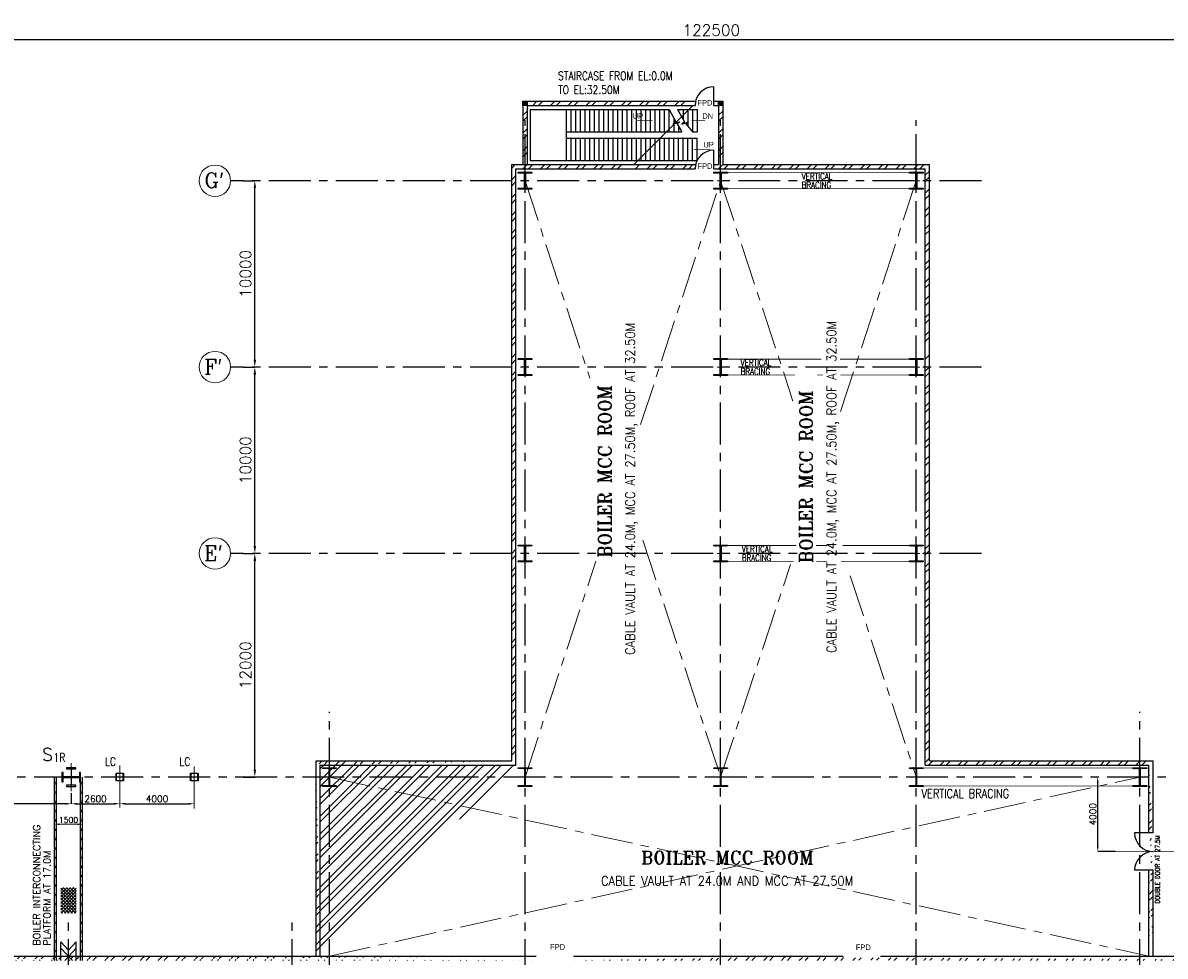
# Model space of a CAD drawing. Header units: inches. Extents: x 0 to 1544102, y -487208 to 23144100.
# Tile 52 of 256: x 135145 to 196453, y -178191 to -128112. Entities that reach past the tile are written whole.
import ezdxf

# ---------------------------------------------------------------- set-up
doc = ezdxf.new("R2010")
doc.units = ezdxf.units.IN
doc.header["$LTSCALE"] = 1800
doc.header["$MEASUREMENT"] = 0
doc.linetypes.add('CENTER', pattern=[2, 1.25, -0.25, 0.25, -0.25])
doc.linetypes.add('HIDDEN', pattern=[0.375, 0.25, -0.125])
doc.layers.get('0').update_dxf_attribs({"color": 253, "lineweight": 9})
for name, color, linetype in [('1_01_STEEL_TIER1', 7, 'Continuous'), ('BRACING', 1, 'HIDDEN'), ('COL', 1, 'Continuous'), ('GRID', 251, 'CENTER'), ('STAIR', 2, 'Continuous'), ('STEEL', 231, 'Continuous'), ('TEXT', 3, 'Continuous'), ('WALL', 6, 'Continuous')]:
    doc.layers.add(name, color=color, linetype=linetype)
doc.layers.add('CEN', color=2, linetype='CENTER', lineweight=15)
doc.layers.add('DIM', color=4, linetype='Continuous', lineweight=18)
doc.styles.add('C4', font='COMPLEX', dxfattribs={"width": 0.75, "height": 625})
doc.styles.add('HTX11', font='O8111901')
doc.styles.add('ROMANC', font='ROMANC.SHX')
doc.styles.add('ROMANS', font='romans.shx')
doc.styles.add('ROMANT', font='romant')
doc.styles.add('S3', font='simplex.shx', dxfattribs={"width": 0.75, "height": 320})
doc.dimstyles.new('K2', dxfattribs={"dimtxt": 600, "dimasz": 400, "dimexe": 200, "dimexo": 200, "dimgap": 200, "dimtad": 1, "dimdec": 0, "dimzin": 0, "dimdsep": 46, "dimtxsty": 'ROMANC', "dimcen": 0.09, "dimclrd": 256, "dimclrt": 4, "dimadec": 0, "dimazin": 0, "dimtfac": 1, "dimtdec": 0, "dimtofl": 0, "dimtmove": 1, "dimatfit": 3, "dimfxl": 0.18, "dimtolj": 1, "dimtzin": 0, "dimarcsym": 0})
doc.dimstyles.new('STANDARD1', dxfattribs={"dimtxt": 300, "dimasz": 250, "dimexe": 0, "dimexo": 0, "dimgap": 80, "dimtad": 1, "dimdec": 0, "dimzin": 0, "dimdsep": 46, "dimtxsty": 'ROMANS', "dimcen": 0, "dimclrd": 4, "dimclre": 4, "dimclrt": 7, "dimadec": 0, "dimazin": 0, "dimtfac": 0.09, "dimtdec": 0, "dimtix": 1, "dimtofl": 0, "dimtmove": 0, "dimatfit": 3, "dimfxl": 1, "dimtolj": 1, "dimtzin": 0, "dimarcsym": 0})
doc.dimstyles.new('USER175', dxfattribs={"dimscale": 175, "dimtxt": 2, "dimasz": 1.75, "dimexe": 0, "dimexo": 0, "dimgap": 0.5, "dimtad": 1, "dimdec": 0, "dimzin": 0, "dimdsep": 46, "dimtxsty": 'ROMANS', "dimcen": 0, "dimclrd": 4, "dimclre": 4, "dimclrt": 4, "dimadec": 0, "dimazin": 0, "dimtfac": 0.09, "dimtdec": 0, "dimtix": 1, "dimtofl": 0, "dimtmove": 0, "dimatfit": 3, "dimfxl": 1, "dimtolj": 1, "dimtzin": 0, "dimarcsym": 0})
pattern_1 = [(45, (-320647.8, -239592.44), (-477.2971, 477.2971), []), (45, (-320329.6, -239592.44), (-477.2971, 477.2971), [])]

# ---------------------------------------------------------------- blocks, each defined once
blk = doc.blocks.new('*D267')
at = {"layer": 'DIM', "color": 0, "lineweight": -2, "transparency": 16777216}
for p, q in [((146966, -156581), (147596, -156581)), ((146966, -168581), (147596, -168581))]:
    blk.add_line(p, q, dxfattribs=at)
at = {"layer": 'DIM', "lineweight": -2, "transparency": 16777216}
blk.add_line((147596, -168181), (147596, -156981), dxfattribs=at)
at = {"layer": 'DIM', "transparency": 16777216}
for points in [[(147529, -156981), (147663, -156981), (147596, -156581)], [(147529, -168181), (147663, -168181), (147596, -168581)]]:
    blk.add_solid(points, dxfattribs=at)
at = {"layer": 'DIM', "color": 4, "transparency": 16777216, "insert": (147096, -162581), "char_height": 600, "attachment_point": 5, "rotation": 90, "style": 'ROMANC'}
blk.add_mtext('\\A1;12000', dxfattribs=at)
blk = doc.blocks.new('*D301')
at = {"layer": 'DIM', "color": 0, "lineweight": -2, "transparency": 16777216}
for p, q in [((110846, -135036), (110846, -129006)), ((233346, -137335), (233346, -129006))]:
    blk.add_line(p, q, dxfattribs=at)
at = {"layer": 'DIM', "lineweight": -2, "transparency": 16777216}
blk.add_line((111346, -129006), (232846, -129006), dxfattribs=at)
at = {"layer": 'DIM', "transparency": 16777216}
for points in [[(111346, -128922), (111346, -129089), (110846, -129006)], [(232846, -128922), (232846, -129089), (233346, -129006)]]:
    blk.add_solid(points, dxfattribs=at)
at = {"layer": 'DIM', "color": 4, "transparency": 16777216, "insert": (172096, -128506), "char_height": 600, "attachment_point": 5, "style": 'ROMANC'}
blk.add_mtext('\\A1;122500', dxfattribs=at)
blk = doc.blocks.new('*D302')
at = {"layer": 'DIM', "color": 0, "lineweight": -2, "transparency": 16777216}
for p, q in [((146966, -146581), (147596, -146581)), ((146966, -156581), (147596, -156581))]:
    blk.add_line(p, q, dxfattribs=at)
at = {"layer": 'DIM', "lineweight": -2, "transparency": 16777216}
blk.add_line((147596, -156181), (147596, -146981), dxfattribs=at)
at = {"layer": 'DIM', "transparency": 16777216}
for points in [[(147529, -146981), (147663, -146981), (147596, -146581)], [(147529, -156181), (147663, -156181), (147596, -156581)]]:
    blk.add_solid(points, dxfattribs=at)
at = {"layer": 'DIM', "color": 4, "transparency": 16777216, "insert": (147096, -151581), "char_height": 600, "attachment_point": 5, "rotation": 90, "style": 'ROMANC'}
blk.add_mtext('\\A1;10000', dxfattribs=at)
blk = doc.blocks.new('D-ROW COLUMN')
at = {"layer": 'COL'}
h = blk.add_hatch(dxfattribs=at)
h.set_pattern_fill('ANSI31', color=256, scale=200, angle=180, style=0)
h.set_pattern_definition([(225, (-560004.63, -115195.517), (17.6776695, -17.6776695), [])])
h.paths.add_polyline_path([(370, 500), (0, 500), (0, 460), (14, 460), (370, 460)])
h.paths.add_polyline_path([(0, 500), (-370, 500), (-370, 460), (0, 460)])
h.paths.add_polyline_path([(14, 460), (0, 460), (0, 0), (14, 0)])
h.paths.add_polyline_path([(0, 460), (-14, 460), (-14, 0), (0, 0)])
h.paths.add_polyline_path([(14, 0), (0, 0), (0, -460), (14, -460)])
h.paths.add_polyline_path([(0, 0), (-14, 0), (-14, -460), (0, -460)])
h.paths.add_polyline_path([(370, -460), (0, -460), (0, -500), (370, -500)])
h.paths.add_polyline_path([(0, -460), (-14, -460), (-370, -460), (-370, -500), (0, -500)])
at = {"layer": 'CEN'}
for p, q in [((192, 0), (-192, 0)), ((0, 500), (0, -500))]:
    blk.add_line(p, q, dxfattribs=at)
at = {"layer": 'COL'}
for points in [[(-370, 500), (370, 500), (370, 460), (-370, 460)], [(-14, 460), (14, 460), (14, -460), (-14, -460)], [(-370, -460), (370, -460), (370, -500), (-370, -500)]]:
    blk.add_lwpolyline(points, close=True, dxfattribs=at)
blk = doc.blocks.new('*D29')
at = {"layer": 'DIM', "color": 4, "lineweight": -2, "transparency": 16777216}
for p, q in [((-400, 6532), (-400, 6632)), ((850, 6632), (-150, 6632)), ((1100, 6532), (1100, 6632))]:
    blk.add_line(p, q, dxfattribs=at)
at = {"layer": 'DIM', "color": 4, "transparency": 16777216}
for points in [[(-150, 6674), (-150, 6590), (-400, 6632)], [(850, 6674), (850, 6590), (1100, 6632)]]:
    blk.add_solid(points, dxfattribs=at)
at = {"layer": 'DIM', "color": 4, "transparency": 16777216, "insert": (350, 6862), "char_height": 300, "attachment_point": 5, "style": 'ROMANS'}
blk.add_mtext('\\A1;1500', dxfattribs=at)
blk = doc.blocks.new('*D351')
at = {"layer": 'DIM', "color": 0, "lineweight": -2, "transparency": 16777216}
for p, q in [((146966, -136581), (147596, -136581)), ((146966, -146581), (147596, -146581))]:
    blk.add_line(p, q, dxfattribs=at)
at = {"layer": 'DIM', "lineweight": -2, "transparency": 16777216}
blk.add_line((147596, -146181), (147596, -136981), dxfattribs=at)
at = {"layer": 'DIM', "transparency": 16777216}
for points in [[(147529, -136981), (147663, -136981), (147596, -136581)], [(147529, -146181), (147663, -146181), (147596, -146581)]]:
    blk.add_solid(points, dxfattribs=at)
at = {"layer": 'DIM', "color": 4, "transparency": 16777216, "insert": (147096, -141581), "char_height": 600, "attachment_point": 5, "rotation": 90, "style": 'ROMANC'}
blk.add_mtext('\\A1;10000', dxfattribs=at)
blk = doc.blocks.new('F-ROW COLUMN')
at = {"layer": 'COL'}
h = blk.add_hatch(dxfattribs=at)
h.set_pattern_fill('ANSI31', color=256, scale=200, angle=180, style=0)
h.set_pattern_definition([(225, (-557328.912, -127499.994), (17.6776695, -17.6776695), [])])
h.paths.add_polyline_path([(370, 450), (0, 450), (0, 400), (22.5, 400), (370, 400)])
h.paths.add_polyline_path([(0, 450), (-370, 450), (-370, 400), (0, 400)])
h.paths.add_polyline_path([(0, 400), (-22.5, 400), (-22.5, 0), (0, 0)])
h.paths.add_polyline_path([(22.5, 400), (0, 400), (0, 0), (22.5, 0)])
h.paths.add_polyline_path([(0, 0), (-22.5, 0), (-22.5, -400), (0, -400)])
h.paths.add_polyline_path([(22.5, 0), (0, 0), (0, -400), (22.5, -400)])
h.paths.add_polyline_path([(0, -400), (-22.5, -400), (-370, -400), (-370, -450), (0, -450)])
h.paths.add_polyline_path([(370, -400), (0, -400), (0, -450), (370, -450)])
at = {"layer": 'CEN'}
for p, q in [((191.6, 0), (-191.6, 0)), ((0, -450), (0, 450))]:
    blk.add_line(p, q, dxfattribs=at)
at = {"layer": 'COL'}
for points in [[(-370, 450), (370, 450), (370, 400), (-370, 400)], [(-22.5, 400), (22.5, 400), (22.5, -400), (-22.5, -400)], [(-370, -400), (370, -400), (370, -450), (-370, -450)]]:
    blk.add_lwpolyline(points, close=True, dxfattribs=at)
blk = doc.blocks.new('*D358')
at = {"layer": 'DIM', "color": 4, "lineweight": -2, "transparency": 16777216}
blk.add_line((138052, -170014), (140040, -170014), dxfattribs=at)
at = {"layer": 'DIM', "color": 4, "transparency": 16777216}
for points in [[(138052, -169963), (138052, -170065), (137746, -170014)], [(140040, -169963), (140040, -170065), (140346, -170014)]]:
    blk.add_solid(points, dxfattribs=at)
at = {"layer": 'DIM', "color": 4, "transparency": 16777216, "insert": (139046, -169752), "char_height": 350, "attachment_point": 5, "style": 'ROMANS'}
blk.add_mtext('\\A1;2600', dxfattribs=at)
blk = doc.blocks.new('*D359')
at = {"layer": 'DIM', "color": 4, "lineweight": -2, "transparency": 16777216}
blk.add_line((140652, -170014), (144040, -170014), dxfattribs=at)
at = {"layer": 'DIM', "color": 4, "transparency": 16777216}
for points in [[(140652, -169963), (140652, -170065), (140346, -170014)], [(144040, -169963), (144040, -170065), (144346, -170014)]]:
    blk.add_solid(points, dxfattribs=at)
at = {"layer": 'DIM', "color": 4, "transparency": 16777216, "insert": (142346, -169752), "char_height": 350, "attachment_point": 5, "style": 'ROMANS'}
blk.add_mtext('\\A1;4000', dxfattribs=at)
blk = doc.blocks.new('*D362')
at = {"layer": 'DIM', "color": 4, "lineweight": -2, "transparency": 16777216}
for p, q in [((125746, -168496), (125746, -170014)), ((137746, -169437), (137746, -170014)), ((137440, -170014), (126052, -170014))]:
    blk.add_line(p, q, dxfattribs=at)
at = {"layer": 'DIM', "color": 4, "transparency": 16777216}
for points in [[(126052, -169963), (126052, -170065), (125746, -170014)], [(137440, -169963), (137440, -170065), (137746, -170014)]]:
    blk.add_solid(points, dxfattribs=at)
at = {"layer": 'DIM', "color": 4, "transparency": 16777216, "insert": (131746, -169752), "char_height": 350, "attachment_point": 5, "style": 'ROMANS'}
blk.add_mtext('\\A1;12000', dxfattribs=at)
blk = doc.blocks.new('*D547')
at = {"layer": 'DIM', "color": 4, "lineweight": -2, "transparency": 16777216}
for p, q in [((192835, -172275), (192835, -168887)), ((193771, -172581), (192835, -172581))]:
    blk.add_line(p, q, dxfattribs=at)
at = {"layer": 'DIM', "color": 4, "transparency": 16777216}
for points in [[(192784, -168887), (192886, -168887), (192835, -168581)], [(192784, -172275), (192886, -172275), (192835, -172581)]]:
    blk.add_solid(points, dxfattribs=at)
at = {"layer": 'DIM', "color": 4, "transparency": 16777216, "insert": (192572, -170581), "char_height": 350, "attachment_point": 5, "rotation": 90, "style": 'ROMANS'}
blk.add_mtext('\\A1;4000', dxfattribs=at)
blk = doc.blocks.new('BOILER INTERCONNECTION PLATFORM-RHS')
at = {"layer": 'STEEL'}
h = blk.add_hatch(dxfattribs=at)
h.set_pattern_fill('ANSI37', color=256, scale=1000, style=0)
h.set_pattern_definition([(45, (-55893.15, -117065.99), (-88.38835, 88.38835), []), (135, (-55893.15, -117065.99), (-88.38835, -88.38835), [])])
h.paths.add_polyline_path([(-67.8, 3247), (767.8, 3247), (767.8, 1863.1), (-67.8, 1863.1)])
for p, q in [((-400, -674.9), (-400, 9165.1)), ((-300, -674.9), (-300, 9165.1)), ((1000, -674.9), (1000, 9165.1)), ((1100, -674.9), (1100, 9165.1)), ((-60, -557.4), (-60, 327.6)), ((-60, 327.6), (350, -119.4)), ((760, 327.6), (350, -119.4)), ((760, -557.4), (760, 327.6)), ((-60, -672.4), (-60, -19.7)), ((-60, -19.7), (555, -672.4)), ((760, -19.7), (145, -672.4)), ((760, -672.4), (760, -19.7))]:
    blk.add_line(p, q, dxfattribs=at)
for centre in [(-349.8, 8839.3), (1050.2, 8839.3), (1050.2, 8839.3), (-349.8, 8339.3), (1050.2, 8339.3), (-350, 7839.3), (-350, 7339.3), (1050, 7839.3), (1050, 7339.3), (-350, 6839.3), (1050, 6839.3), (-350, 6339.3), (1050, 6339.3), (-350, 5839.3), (1050, 5839.3), (-350, 5339.3), (1050, 5339.3), (-350, 4839.3), (-350, 4339.3), (1050, 4839.3), (1050, 4339.3), (-350, 3839.3), (1050, 3839.3), (-350, 3339.3), (1050, 3339.3), (-350, 2839.3), (1050, 2839.3), (-350, 2339.3), (-350, 1839.3), (1050, 2339.3), (1050, 1839.3), (-350, 1339.3), (1050, 1339.3), (-350, 839.3), (1050, 839.3), (-350, 339.3), (1050, 339.3), (-350, -160.7), (1050, -160.7)]:
    blk.add_circle(centre, 50, dxfattribs=at)
at = {"layer": 'TEXT', "color": 3, "char_height": 375, "attachment_point": 4, "rotation": 90, "style": 'ROMANS'}
for s, insert in [('BOILER INTERCONNECTING', (-1357.4, 118.1)), ('PLATFORM AT 17.0M', (-799.6, 118.1))]:
    blk.add_mtext(s, dxfattribs=dict(at, insert=insert))
at = {"layer": 'DIM'}
dim = blk.add_linear_dim(base=(-400, 6632), p1=(1100, 6532), p2=(-400, 6532), dimstyle='STANDARD1', dxfattribs=at)
dim.commit()
dim.dimension.update_dxf_attribs({"geometry": '*D29', "text_midpoint": (350, 6862)})

msp = doc.modelspace()

# ---------------------------------------------------------------- hatches: boundary and pattern name
h = msp.add_hatch()
h.set_pattern_fill('ANSI32', color=256, scale=1800, style=0)
h.set_pattern_definition(pattern_1)
edge = h.paths.add_edge_path()
edge.add_line((150880.97, -178191.1), (150880.97, -167716.1))
edge.add_line((151110.97, -178191.1), (151110.97, -167946.1))
edge.add_line((150880.97, -167716.1), (161380.97, -167716.1))
edge.add_line((151110.97, -167946.1), (161610.97, -167946.1))
h = msp.add_hatch()
h.set_pattern_fill('ANSI32', color=256, scale=1800, style=0)
h.set_pattern_definition(pattern_1)
edge = h.paths.add_edge_path()
edge.add_line((195580.97, -171581.1), (195580.97, -167946.1))
edge.add_line((195810.97, -171581.1), (195810.97, -167716.1))
edge.add_line((195580.97, -178191.1), (195580.97, -173581.1))
edge.add_line((195810.97, -178191.1), (195810.97, -173581.1))
h = msp.add_hatch()
h.set_pattern_fill('ANSI32', color=256, scale=1800, style=0)
h.set_pattern_definition(pattern_1)
edge = h.paths.add_edge_path()
edge.add_line((85945.97, -178191.1), (131645.97, -178191.1))
edge.add_line((85945.97, -178421.1), (131645.97, -178421.1))
edge.add_line((132755.97, -178191.1), (162695.97, -178191.1))
edge.add_line((132755.97, -178421.1), (162695.97, -178421.1))
h = msp.add_hatch()
h.set_pattern_fill('ANSI32', color=256, scale=1800, style=0)
h.set_pattern_definition([(45, (-320647.8, -240592.44), (-477.2971, 477.2971), []), (45, (-320329.6, -240592.44), (-477.2971, 477.2971), [])])
edge = h.paths.add_edge_path()
edge.add_line((181169.57, -178191.1), (206945.97, -178191.1))
edge.add_line((181169.57, -178421.1), (206945.97, -178421.1))
edge.add_line((164695.97, -178191.1), (179169.57, -178191.1))
edge.add_line((164695.97, -178421.1), (179169.57, -178421.1))
edge.add_line((208445.97, -178191.1), (254145.97, -178191.1))
edge.add_line((208445.97, -178421.1), (254145.97, -178421.1))
edge.add_line((255255.97, -178191.1), (272835.97, -178191.1))
edge.add_line((255255.97, -178421.1), (272605.97, -178421.1))
edge.add_line((272835.97, -184617.97), (272835.97, -178191.1))
edge.add_line((272605.97, -184594.56), (272605.97, -178421.1))
at = {"layer": 'COL'}
h = msp.add_hatch(dxfattribs=at)
h.set_pattern_fill('ANSI31', color=1, scale=250, angle=180, style=0)
h.set_pattern_definition([(225, (158630.967, -137666.096), (22.09709, -22.09709), [])])
h.paths.add_polyline_path([(162210.97, -132546.1), (162210.97, -132316.1), (161980.97, -132316.1), (161980.97, -132546.1)])
h = msp.add_hatch(dxfattribs=at)
h.set_pattern_fill('ANSI31', color=1, scale=250, angle=180, style=0)
h.set_pattern_definition([(225, (169130.967, -137666.096), (22.09709, -22.09709), [])])
h.paths.add_polyline_path([(172710.97, -132546.1), (172710.97, -132316.1), (172480.97, -132316.1), (172480.97, -132546.1)])

# ---------------------------------------------------------------- linework, layer by layer
for p, q in [((162508.64, -132546.1), (162738.64, -132316.1)), ((162826.84, -132546.1), (163056.84, -132316.1)), ((163463.23, -132546.1), (163693.23, -132316.1)), ((163781.43, -132546.1), (164011.43, -132316.1)), ((164417.83, -132546.1), (164647.83, -132316.1)), ((164736.02, -132546.1), (164966.02, -132316.1)), ((165372.42, -132546.1), (165602.42, -132316.1)), ((165690.62, -132546.1), (165920.62, -132316.1)), ((166327.01, -132546.1), (166557.01, -132316.1)), ((166645.21, -132546.1), (166875.21, -132316.1)), ((167281.61, -132546.1), (167511.61, -132316.1)), ((167599.81, -132546.1), (167829.81, -132316.1)), ((168236.2, -132546.1), (168466.2, -132316.1)), ((168554.4, -132546.1), (168784.4, -132316.1)), ((169190.8, -132546.1), (169420.8, -132316.1)), ((169508.99, -132546.1), (169738.99, -132316.1)), ((170145.39, -132546.1), (170375.39, -132316.1)), ((170463.59, -132546.1), (170693.59, -132316.1)), ((161980.97, -133073.77), (162210.97, -132843.77)), ((167929.98, -135716.1), (171099.98, -132546.1)), ((172480.97, -133074.3), (172710.97, -132844.3)), ((161980.97, -133391.96), (162210.97, -133161.96)), ((172480.97, -133392.5), (172710.97, -133162.5)), ((161980.97, -134028.36), (162210.97, -133798.36)), ((161980.97, -134346.56), (162210.97, -134116.56)), ((172480.97, -134028.9), (172710.97, -133798.9)), ((172480.97, -134347.09), (172710.97, -134117.09)), ((161980.97, -134982.95), (162210.97, -134752.95)), ((172480.97, -134983.49), (172710.97, -134753.49)), ((161980.97, -135301.15), (162210.97, -135071.15)), ((172480.97, -135301.69), (172710.97, -135071.69)), ((161380.97, -135901.15), (161566.02, -135716.1)), ((161972.42, -135946.1), (162210.97, -135707.55)), ((162290.62, -135946.1), (162520.62, -135716.1)), ((162927.01, -135946.1), (163157.01, -135716.1)), ((163245.21, -135946.1), (163475.21, -135716.1)), ((163881.61, -135946.1), (164111.61, -135716.1)), ((164199.81, -135946.1), (164429.81, -135716.1)), ((164836.2, -135946.1), (165066.2, -135716.1)), ((165154.4, -135946.1), (165384.4, -135716.1)), ((165790.8, -135946.1), (166020.8, -135716.1)), ((166108.99, -135946.1), (166338.99, -135716.1)), ((166745.39, -135946.1), (166975.39, -135716.1)), ((167063.59, -135946.1), (167293.59, -135716.1)), ((168018.18, -135946.1), (168248.18, -135716.1)), ((168654.58, -135946.1), (168884.58, -135716.1)), ((168972.78, -135946.1), (169202.78, -135716.1)), ((169609.17, -135946.1), (169839.17, -135716.1)), ((169927.37, -135946.1), (170157.37, -135716.1)), ((170563.77, -135946.1), (170793.77, -135716.1)), ((170881.97, -135946.1), (171111.97, -135716.1)), ((172472.96, -135946.1), (172710.97, -135708.08)), ((172791.15, -135946.1), (173021.15, -135716.1)), ((173427.55, -135946.1), (173657.55, -135716.1)), ((173745.75, -135946.1), (173975.75, -135716.1)), ((174382.14, -135946.1), (174612.14, -135716.1)), ((174700.34, -135946.1), (174930.34, -135716.1)), ((175336.74, -135946.1), (175566.74, -135716.1)), ((175654.94, -135946.1), (175884.94, -135716.1)), ((176291.33, -135946.1), (176521.33, -135716.1)), ((176609.53, -135946.1), (176839.53, -135716.1)), ((177245.93, -135946.1), (177475.93, -135716.1)), ((177564.12, -135946.1), (177794.12, -135716.1)), ((178200.52, -135946.1), (178430.52, -135716.1)), ((178518.72, -135946.1), (178748.72, -135716.1)), ((179155.11, -135946.1), (179385.11, -135716.1)), ((179473.31, -135946.1), (179703.31, -135716.1)), ((180109.71, -135946.1), (180339.71, -135716.1)), ((180427.91, -135946.1), (180657.91, -135716.1)), ((181064.3, -135946.1), (181294.3, -135716.1)), ((181382.5, -135946.1), (181612.5, -135716.1)), ((182018.9, -135946.1), (182248.9, -135716.1)), ((182337.09, -135946.1), (182567.09, -135716.1)), ((182973.49, -135946.1), (183203.49, -135716.1)), ((183291.69, -135946.1), (183521.69, -135716.1)), ((183580.97, -136293.21), (183810.97, -136063.21)), ((161380.97, -136537.55), (161610.97, -136307.55)), ((161380.97, -136855.75), (161610.97, -136625.75)), ((183580.97, -136611.41), (183810.97, -136381.41)), ((161380.97, -137492.14), (161610.97, -137262.14)), ((183580.97, -137247.81), (183810.97, -137017.81)), ((161380.97, -137810.34), (161610.97, -137580.34)), ((183580.97, -137566.01), (183810.97, -137336.01)), ((161380.97, -138446.74), (161610.97, -138216.74)), ((161380.97, -138764.93), (161610.97, -138534.93)), ((183580.97, -138202.4), (183810.97, -137972.4)), ((183580.97, -138520.6), (183810.97, -138290.6)), ((183580.97, -139157), (183810.97, -138927)), ((161380.97, -139401.33), (161610.97, -139171.33)), ((161380.97, -139719.53), (161610.97, -139489.53)), ((183580.97, -139475.19), (183810.97, -139245.19)), ((161380.97, -140355.93), (161610.97, -140125.93)), ((183580.97, -140111.59), (183810.97, -139881.59)), ((183580.97, -140429.79), (183810.97, -140199.79)), ((161380.97, -140674.12), (161610.97, -140444.12)), ((183580.97, -141066.18), (183810.97, -140836.18)), ((161380.97, -141310.52), (161610.97, -141080.52)), ((161380.97, -141628.72), (161610.97, -141398.72)), ((183580.97, -141384.38), (183810.97, -141154.38)), ((161380.97, -142265.11), (161610.97, -142035.11)), ((183580.97, -142020.78), (183810.97, -141790.78)), ((183580.97, -142338.98), (183810.97, -142108.98)), ((161380.97, -142583.31), (161610.97, -142353.31)), ((183580.97, -142975.37), (183810.97, -142745.37)), ((161380.97, -143219.71), (161610.97, -142989.71)), ((161380.97, -143537.91), (161610.97, -143307.91)), ((183580.97, -143293.57), (183810.97, -143063.57)), ((161380.97, -144174.3), (161610.97, -143944.3)), ((183580.97, -143929.97), (183810.97, -143699.97)), ((183580.97, -144248.17), (183810.97, -144018.17)), ((161380.97, -144492.5), (161610.97, -144262.5)), ((183580.97, -144884.56), (183810.97, -144654.56)), ((161380.97, -145128.9), (161610.97, -144898.9)), ((161380.97, -145447.09), (161610.97, -145217.09)), ((183580.97, -145202.76), (183810.97, -144972.76)), ((161380.97, -146083.49), (161610.97, -145853.49)), ((161380.97, -146401.69), (161610.97, -146171.69)), ((183580.97, -146157.35), (183810.97, -145927.35)), ((161380.97, -147038.08), (161610.97, -146808.08)), ((161380.97, -147356.28), (161610.97, -147126.28)), ((183580.97, -146793.75), (183810.97, -146563.75)), ((183580.97, -147111.95), (183810.97, -146881.95)), ((183580.97, -147748.34), (183810.97, -147518.34)), ((161380.97, -147992.68), (161610.97, -147762.68)), ((161380.97, -148310.88), (161610.97, -148080.88)), ((183580.97, -148066.54), (183810.97, -147836.54)), ((161380.97, -148947.27), (161610.97, -148717.27)), ((183580.97, -148702.94), (183810.97, -148472.94)), ((183580.97, -149021.14), (183810.97, -148791.14)), ((161380.97, -149265.47), (161610.97, -149035.47)), ((183580.97, -149657.53), (183810.97, -149427.53)), ((161380.97, -149901.87), (161610.97, -149671.87)), ((161380.97, -150220.06), (161610.97, -149990.06)), ((183580.97, -149975.73), (183810.97, -149745.73)), ((161380.97, -150856.46), (161610.97, -150626.46)), ((183580.97, -150612.13), (183810.97, -150382.13)), ((183580.97, -150930.32), (183810.97, -150700.32)), ((161380.97, -151174.66), (161610.97, -150944.66)), ((183580.97, -151566.72), (183810.97, -151336.72)), ((161380.97, -151811.05), (161610.97, -151581.05)), ((161380.97, -152129.25), (161610.97, -151899.25)), ((183580.97, -151884.92), (183810.97, -151654.92)), ((161380.97, -152765.65), (161610.97, -152535.65)), ((183580.97, -152521.31), (183810.97, -152291.31)), ((183580.97, -152839.51), (183810.97, -152609.51)), ((161380.97, -153083.85), (161610.97, -152853.85)), ((183580.97, -153475.91), (183810.97, -153245.91)), ((161380.97, -153720.24), (161610.97, -153490.24)), ((161380.97, -154038.44), (161610.97, -153808.44)), ((183580.97, -153794.11), (183810.97, -153564.11)), ((161380.97, -154674.84), (161610.97, -154444.84)), ((183580.97, -154430.5), (183810.97, -154200.5)), ((161380.97, -154993.04), (161610.97, -154763.04)), ((183580.97, -154748.7), (183810.97, -154518.7)), ((161380.97, -155629.43), (161610.97, -155399.43)), ((161380.97, -155947.63), (161610.97, -155717.63)), ((183580.97, -155385.1), (183810.97, -155155.1)), ((183580.97, -155703.3), (183810.97, -155473.3)), ((183580.97, -156339.69), (183810.97, -156109.69)), ((161380.97, -156584.03), (161610.97, -156354.03)), ((161380.97, -156902.22), (161610.97, -156672.22)), ((183580.97, -156657.89), (183810.97, -156427.89)), ((161380.97, -157538.62), (161610.97, -157308.62)), ((183580.97, -157294.29), (183810.97, -157064.29)), ((183580.97, -157612.48), (183810.97, -157382.48)), ((161380.97, -157856.82), (161610.97, -157626.82)), ((183580.97, -158248.88), (183810.97, -158018.88)), ((161380.97, -158493.21), (161610.97, -158263.21)), ((161380.97, -158811.41), (161610.97, -158581.41)), ((183580.97, -158567.08), (183810.97, -158337.08)), ((161380.97, -159447.81), (161610.97, -159217.81)), ((183580.97, -159203.47), (183810.97, -158973.47)), ((183580.97, -159521.67), (183810.97, -159291.67)), ((161380.97, -159766.01), (161610.97, -159536.01)), ((183580.97, -160158.07), (183810.97, -159928.07)), ((161380.97, -160402.4), (161610.97, -160172.4)), ((161380.97, -160720.6), (161610.97, -160490.6)), ((183580.97, -160476.27), (183810.97, -160246.27)), ((161380.97, -161357), (161610.97, -161127)), ((183580.97, -161112.66), (183810.97, -160882.66)), ((183580.97, -161430.86), (183810.97, -161200.86)), ((161380.97, -161675.19), (161610.97, -161445.19)), ((183580.97, -162067.26), (183810.97, -161837.26)), ((161380.97, -162311.59), (161610.97, -162081.59)), ((161380.97, -162629.79), (161610.97, -162399.79)), ((183580.97, -162385.45), (183810.97, -162155.45)), ((161380.97, -163266.18), (161610.97, -163036.18)), ((183580.97, -163021.85), (183810.97, -162791.85)), ((161380.97, -163584.38), (161610.97, -163354.38)), ((183580.97, -163340.05), (183810.97, -163110.05)), ((161380.97, -164220.78), (161610.97, -163990.78)), ((183580.97, -163976.44), (183810.97, -163746.44)), ((183580.97, -164294.64), (183810.97, -164064.64)), ((161380.97, -164538.98), (161610.97, -164308.98)), ((183580.97, -164931.04), (183810.97, -164701.04)), ((161380.97, -165175.37), (161610.97, -164945.37)), ((161380.97, -165493.57), (161610.97, -165263.57)), ((183580.97, -165249.24), (183810.97, -165019.24)), ((161380.97, -166129.97), (161610.97, -165899.97)), ((183580.97, -165885.63), (183810.97, -165655.63)), ((183580.97, -166203.83), (183810.97, -165973.83)), ((161380.97, -166448.17), (161610.97, -166218.17)), ((183580.97, -166840.23), (183810.97, -166610.23)), ((161380.97, -167084.56), (161610.97, -166854.56)), ((161380.97, -167402.76), (161610.97, -167172.76)), ((183580.97, -167158.42), (183810.97, -166928.42)), ((183580.97, -167794.82), (183810.97, -167564.82)), ((183747.89, -167946.1), (183977.89, -167716.1)), ((184384.29, -167946.1), (184614.29, -167716.1)), ((184702.48, -167946.1), (184932.48, -167716.1)), ((185338.88, -167946.1), (185568.88, -167716.1)), ((185657.08, -167946.1), (185887.08, -167716.1)), ((186293.47, -167946.1), (186523.47, -167716.1)), ((186611.67, -167946.1), (186841.67, -167716.1)), ((187248.07, -167946.1), (187478.07, -167716.1)), ((187566.27, -167946.1), (187796.27, -167716.1)), ((188202.66, -167946.1), (188432.66, -167716.1)), ((188520.86, -167946.1), (188750.86, -167716.1)), ((189157.26, -167946.1), (189387.26, -167716.1)), ((189475.46, -167946.1), (189705.46, -167716.1)), ((190111.85, -167946.1), (190341.85, -167716.1)), ((190430.05, -167946.1), (190660.05, -167716.1)), ((191066.45, -167946.1), (191296.45, -167716.1)), ((191384.64, -167946.1), (191614.64, -167716.1)), ((192021.04, -167946.1), (192251.04, -167716.1)), ((192339.24, -167946.1), (192569.24, -167716.1)), ((192975.63, -167946.1), (193205.63, -167716.1)), ((193293.83, -167946.1), (193523.83, -167716.1)), ((193930.23, -167946.1), (194160.23, -167716.1)), ((194248.43, -167946.1), (194478.43, -167716.1)), ((194884.82, -167946.1), (195114.82, -167716.1)), ((195203.02, -167946.1), (195433.02, -167716.1))]:
    msp.add_line(p, q)
for centre in [(145455.63, -136581.1), (145455.63, -136581.1), (145455.63, -146581.1), (145455.63, -146581.1), (145455.63, -156581.1), (145455.63, -156581.1)]:
    msp.add_circle(centre, 840.34)
at = {"layer": '1_01_STEEL_TIER1', "color": 1}
for p, q in [((140145.98, -168381.09), (140545.98, -168381.09)), ((140145.98, -168781.1), (140145.98, -168381.09)), ((140529.98, -168397.1), (140161.98, -168397.1)), ((140161.98, -168397.1), (140161.98, -168765.09)), ((140529.98, -168765.09), (140529.98, -168397.1)), ((140545.98, -168381.09), (140545.98, -168781.1)), ((144145.98, -168381.09), (144545.98, -168381.09)), ((144145.98, -168781.1), (144145.98, -168381.09)), ((144529.98, -168397.1), (144161.98, -168397.1)), ((144161.98, -168397.1), (144161.98, -168765.09)), ((144529.98, -168765.09), (144529.98, -168397.1)), ((144545.98, -168381.09), (144545.98, -168781.1)), ((140545.98, -168781.1), (140145.98, -168781.1)), ((140161.98, -168765.09), (140529.98, -168765.09)), ((144545.98, -168781.1), (144145.98, -168781.1)), ((144161.98, -168765.09), (144529.98, -168765.09))]:
    msp.add_line(p, q, dxfattribs=at)
msp.add_lwpolyline([(138245.97, -168831.46), (138245.97, -168331.46), (138182.97, -168331.46), (138182.97, -168565.46), (137761.97, -168565.46), (137761.97, -168144.46), (137995.97, -168144.46), (137995.97, -168081.46), (137495.97, -168081.46), (137495.97, -168144.46), (137729.97, -168144.46), (137729.97, -168565.46), (137308.97, -168565.46), (137308.97, -168331.46), (137245.97, -168331.46), (137245.97, -168831.46), (137308.97, -168831.46), (137308.97, -168597.46), (137729.97, -168597.46), (137729.97, -169018.46), (137495.97, -169018.46), (137495.97, -169081.46), (137995.97, -169081.46), (137995.97, -169018.46), (137761.97, -169018.46), (137761.97, -168597.46), (138182.97, -168597.46), (138182.97, -168831.46), (138245.97, -168831.46)], dxfattribs=at)
at = {"layer": 'BRACING', "const_width": 40}
for points in [[(172965.97, -136156.1), (182725.97, -136156.1)], [(172965.97, -137006.1), (182725.97, -137006.1)], [(172965.97, -146156.1), (178008.88, -146156.1)], [(178996.27, -146156.1), (182725.97, -146156.1)], [(172965.97, -147006.1), (176587.47, -147006.1)], [(177791.87, -147006.1), (178084.83, -147006.1)], [(179028.82, -147006.1), (182725.97, -147006.1)], [(172965.97, -156156.1), (176650.56, -156156.1)], [(177718.6, -156156.1), (178296.21, -156156.1)], [(179146.28, -156156.1), (182725.97, -156156.1)], [(172965.97, -157006.1), (176508.88, -157006.1)], [(177729.5, -157006.1), (178307.11, -157006.1)], [(179059.1, -157006.1), (182725.97, -157006.1)], [(183465.97, -168101.1), (194725.97, -168101.1)], [(183465.97, -169061.1), (194725.97, -169061.1)]]:
    msp.add_lwpolyline(points, dxfattribs=at)
at = {"layer": 'CEN'}
for p, q in [((162095.97, -136581.1), (165570.06, -147168.79)), ((168302.44, -149666.14), (172595.97, -136581.1)), ((172595.97, -136581.1), (176477.74, -148411.26)), ((179031.01, -148969.53), (183095.97, -136581.1)), ((168423.59, -155865.27), (172595.97, -168581.1)), ((162095.97, -168581.1), (165894.98, -157003.15)), ((172595.97, -168581.1), (176337.37, -157178.72)), ((179556.12, -157792.99), (183095.97, -168581.1)), ((137745.97, -169331.1), (137745.97, -167831.1)), ((140345.97, -170214.84), (140345.97, -167831.1)), ((144345.97, -170268.5), (144345.97, -167831.1)), ((151595.97, -178191.1), (195095.97, -168581.1)), ((151595.97, -168581.1), (195580.97, -178191.1))]:
    msp.add_line(p, q, dxfattribs=at)
at = {"layer": 'COL'}
for points in [[(161980.97, -132316.1), (162210.97, -132316.1), (162210.97, -132546.1), (161980.97, -132546.1)], [(172480.97, -132316.1), (172710.97, -132316.1), (172710.97, -132546.1), (172480.97, -132546.1)]]:
    msp.add_lwpolyline(points, close=True, dxfattribs=at)
at = {"layer": 'GRID'}
for p, q in [((162095.97, -204730.69), (162095.97, -133329.12)), ((172595.97, -204730.69), (172595.97, -133329.12)), ((183095.97, -204730.69), (183095.97, -133329.12)), ((186595.97, -136581.1), (146295.97, -136581.1)), ((186595.97, -146581.1), (146295.97, -146581.1)), ((186595.97, -156581.1), (146295.97, -156581.1)), ((151595.97, -204730.69), (151595.97, -165081.1)), ((195095.97, -204730.69), (195095.97, -165081.1)), ((278395.97, -168581.1), (19295.97, -168581.1)), ((137595.97, -204730.69), (137595.97, -176081.1)), ((149595.97, -204730.69), (149595.97, -176081.1)), ((149595.97, -204730.69), (149595.97, -176081.1))]:
    msp.add_line(p, q, dxfattribs=at)
at = {"layer": 'STAIR', "linetype": 'Continuous'}
for p, q in [((162380.97, -132763.6), (169830.97, -132763.6)), ((162380.97, -132763.6), (162380.97, -135498.6)), ((164330.97, -133963.6), (164330.97, -132763.6)), ((164330.97, -133963.6), (164330.97, -132763.6)), ((164580.97, -133963.6), (164580.97, -132763.6)), ((164830.97, -133963.6), (164830.97, -132763.6)), ((165080.97, -133963.6), (165080.97, -132763.6)), ((165330.97, -133963.6), (165330.97, -132763.6)), ((165580.97, -133963.6), (165580.97, -132763.6)), ((165830.97, -133963.6), (165830.97, -132763.6)), ((166080.97, -133963.6), (166080.97, -132763.6)), ((166330.97, -133963.6), (166330.97, -132763.6)), ((166580.97, -133963.6), (166580.97, -132763.6)), ((166830.97, -133963.6), (166830.97, -132763.6)), ((167080.97, -133963.6), (167080.97, -132763.6)), ((167330.97, -133963.6), (167330.97, -132763.6)), ((167580.97, -133963.6), (167580.97, -132763.6)), ((167830.97, -133963.6), (167830.97, -132763.6)), ((168080.97, -133963.6), (168080.97, -132763.6)), ((168330.97, -133963.6), (168330.97, -132763.6)), ((168580.97, -133963.6), (168580.97, -132763.6)), ((168830.97, -133963.6), (168830.97, -132763.6)), ((169080.97, -133963.6), (169080.97, -132763.6)), ((169330.97, -133963.6), (169330.97, -132763.6)), ((169580.97, -133963.6), (169580.97, -132763.6)), ((169830.97, -133963.6), (169830.97, -132763.6)), ((170283.05, -132763.6), (171330.97, -132763.6)), ((170330.97, -132763.6), (170330.97, -132850.28)), ((170580.97, -132763.6), (170580.97, -133302.52)), ((170830.97, -132763.6), (170830.97, -133654.65)), ((171080.97, -132763.6), (171080.97, -133963.6)), ((171330.97, -132763.6), (171330.97, -133963.6)), ((170080.97, -133232.04), (170080.97, -133963.6)), ((170330.97, -133649.79), (170330.97, -133963.6)), ((164330.97, -134298.6), (164330.97, -133963.6)), ((164330.97, -133963.6), (170505.12, -133963.6)), ((171080.97, -133963.6), (171330.97, -133963.6)), ((164330.97, -135498.6), (164330.97, -134298.6)), ((164330.97, -134298.6), (171330.97, -134298.6)), ((164330.97, -135498.6), (164330.97, -134298.6)), ((164580.97, -135498.6), (164580.97, -134298.6)), ((164830.97, -135498.6), (164830.97, -134298.6)), ((165080.97, -135498.6), (165080.97, -134298.6)), ((165330.97, -135498.6), (165330.97, -134298.6)), ((165580.97, -135498.6), (165580.97, -134298.6)), ((165830.97, -135498.6), (165830.97, -134298.6)), ((166080.97, -135498.6), (166080.97, -134298.6)), ((166330.97, -135498.6), (166330.97, -134298.6)), ((166580.97, -135498.6), (166580.97, -134298.6)), ((166830.97, -135498.6), (166830.97, -134298.6)), ((167080.97, -135498.6), (167080.97, -134298.6)), ((167330.97, -135498.6), (167330.97, -134298.6)), ((167580.97, -135498.6), (167580.97, -134298.6)), ((167830.97, -135498.6), (167830.97, -134298.6)), ((168080.97, -135498.6), (168080.97, -134298.6)), ((168330.97, -135498.6), (168330.97, -134298.6)), ((168580.97, -135498.6), (168580.97, -134298.6)), ((168830.97, -135498.6), (168830.97, -134298.6)), ((169080.97, -135498.6), (169080.97, -134298.6)), ((169330.97, -135498.6), (169330.97, -134298.6)), ((169580.97, -135498.6), (169580.97, -134298.6)), ((169830.97, -135498.6), (169830.97, -134298.6)), ((170080.97, -135498.6), (170080.97, -134298.6)), ((170330.97, -135498.6), (170330.97, -134298.6)), ((170580.97, -135498.6), (170580.97, -134298.6)), ((170830.97, -135498.6), (170830.97, -134298.6)), ((171080.97, -135498.6), (171080.97, -134298.6)), ((171330.97, -135498.6), (171330.97, -134298.6)), ((162380.97, -135498.6), (171330.97, -135498.6))]:
    msp.add_line(p, q, dxfattribs=at)
at = {"layer": 'STAIR', "linetype": 'Continuous', "flags": 128}
for points in [[(169830.97, -132763.6), (170187.34, -133431.37), (170047.08, -133542.05), (170403.1, -133416.35), (170262.84, -133527.03), (170505.12, -133963.6)], [(170283.05, -132763.6), (170652.2, -133431.37), (170511.94, -133542.05), (170867.96, -133416.35), (170727.7, -133527.03), (171080.97, -133963.6)]]:
    msp.add_lwpolyline(points, dxfattribs=at)
for points in [[(168978.98, -133363.6, 0, 150, 0), (168624.29, -133363.6, 25, 25, 0), (168065.65, -133363.6, 25, 25, 0)], [(171001.33, -133363.6, 0, 150, 0), (171356.02, -133363.6, 25, 25, 0), (171752.9, -133363.6, 25, 25, 0)], [(171107.37, -134898.6, 0, 150, 0), (171462.06, -134898.6, 25, 25, 0), (172020.7, -134898.6, 25, 25, 0)]]:
    msp.add_lwpolyline(points, format="xyseb", dxfattribs=at)
at = {"layer": 'STEEL', "const_width": 30}
msp.add_lwpolyline([(193095.97, -172581.1), (197595.97, -172581.1)], dxfattribs=at)
at = {"layer": 'WALL'}
for p, q in [((172225.97, -132546.1), (172225.97, -131546.1)), ((162210.97, -132316.1), (171252.78, -132316.1)), ((172225.97, -132316.1), (172480.97, -132316.1)), ((161980.97, -132546.1), (161980.97, -135716.1)), ((162210.97, -132546.1), (171225.97, -132546.1)), ((162210.97, -132546.1), (162210.97, -135716.1)), ((172225.97, -132546.1), (172480.97, -132546.1)), ((172480.97, -132546.1), (172480.97, -135716.1)), ((172710.97, -132546.1), (172710.97, -135716.1)), ((172225.97, -135946.1), (172225.97, -134946.1)), ((161380.97, -167716.1), (161380.97, -135716.1)), ((161380.97, -135716.1), (171252.78, -135716.1)), ((161610.97, -167946.1), (161610.97, -135946.1)), ((161610.97, -135946.1), (171225.97, -135946.1)), ((172225.97, -135716.1), (172480.97, -135716.1)), ((172225.97, -135946.1), (183580.97, -135946.1)), ((172710.97, -135716.1), (183810.97, -135716.1)), ((183580.97, -167946.1), (183580.97, -135946.1)), ((183810.97, -167716.1), (183810.97, -135716.1)), ((150880.97, -178191.1), (150880.97, -167716.1)), ((150880.97, -167716.1), (161380.97, -167716.1)), ((151110.97, -178191.1), (151110.97, -167946.1)), ((151110.97, -167946.1), (161610.97, -167946.1)), ((183580.97, -167946.1), (195580.97, -167946.1)), ((183810.97, -167716.1), (195810.97, -167716.1)), ((195580.97, -171581.1), (195580.97, -167946.1)), ((195810.97, -171581.1), (195810.97, -167716.1)), ((195810.97, -171581.1), (194810.97, -171581.1)), ((195810.97, -173581.1), (194810.97, -173581.1)), ((195580.97, -178191.1), (195580.97, -173581.1)), ((195810.97, -178191.1), (195810.97, -173581.1)), ((132755.97, -178191.1), (162695.97, -178191.1)), ((164695.97, -178191.1), (179169.57, -178191.1)), ((181169.57, -178191.1), (206945.97, -178191.1))]:
    msp.add_line(p, q, dxfattribs=at)
for centre, start, end in [((172225.97, -132546.1), 90, 180), ((172225.97, -135946.1), 90, 180), ((195810.97, -171581.1), 180, 270), ((195810.97, -173581.1), 90, 180)]:
    msp.add_arc(centre, 1000, start, end, dxfattribs=at)

# ---------------------------------------------------------------- block references
for name, p in [('F-ROW COLUMN', (162095.97, -136581.1)), ('F-ROW COLUMN', (172595.97, -136581.1)), ('F-ROW COLUMN', (183095.97, -136581.1)), ('F-ROW COLUMN', (162095.97, -146581.1)), ('F-ROW COLUMN', (172595.97, -146581.1)), ('F-ROW COLUMN', (183095.97, -146581.1)), ('F-ROW COLUMN', (162095.97, -156581.1)), ('F-ROW COLUMN', (172595.97, -156581.1)), ('F-ROW COLUMN', (183095.97, -156581.1)), ('BOILER INTERCONNECTION PLATFORM-RHS', (137245.97, -177746.15)), ('D-ROW COLUMN', (151595.97, -168581.1)), ('D-ROW COLUMN', (162095.97, -168581.1)), ('D-ROW COLUMN', (172595.97, -168581.1)), ('D-ROW COLUMN', (183095.97, -168581.1)), ('D-ROW COLUMN', (195095.97, -168581.1))]:
    msp.add_blockref(name, p)

# ---------------------------------------------------------------- texts
at = {"layer": 'TEXT', "linetype": 'Continuous', "style": 'HTX11'}
for s, p in [('FPD', (171353.01, -132549.15)), ('UP', (167880.72, -133263.6)), ('DN', (171611.66, -133263.6)), ('UP', (171668.66, -134798.6)), ('FPD', (171353.01, -135947.81)), ('FPD', (163445.3, -177844.53)), ('FPD', (179853.36, -177863.99))]:
    msp.add_text(s, height=300, dxfattribs=at).set_placement(p)
at = {"layer": 'TEXT', "style": 'ROMANC'}
for s, p in [("G'", (144886.01, -136957.16)), ("F'", (144886.01, -146957.16)), ("E'", (144872.26, -156957.16))]:
    msp.add_text(s, height=800, dxfattribs=at).set_placement(p)
at = {"layer": 'TEXT', "style": 'ROMANS'}
for s, height, width, p in [('CABLE VAULT AT 24.0M, MCC AT 27.50M, ROOF AT 32.50M', 500, 0.9, (167991.32, -162030.3)), ('CABLE VAULT AT 24.0M, MCC AT 27.50M, ROOF AT 32.50M', 500, 0.9, (178795.79, -161925.45)), ('DOUBLE DOOR AT 27.5M', 250, 0.8, (196160.97, -175367.13))]:
    msp.add_text(s, height=height, rotation=90, dxfattribs=dict(at, width=width)).set_placement(p)
at = {"layer": 'TEXT', "color": 3, "style": 'ROMANT'}
for p in [(166730.32, -156810.75), (177534.79, -157096.74)]:
    msp.add_text('BOILER MCC ROOM', height=700, rotation=90, dxfattribs=at).set_placement(p)
at = {"layer": 'TEXT', "style": 'C4', "text_generation_flag": 6}
msp.add_text('S', height=675, rotation=180, dxfattribs=at).set_placement((136176.88, -167704.39))
at = {"layer": 'TEXT'}
for s, height, style, width, p in [('1R', 450, 'S3', 0.8, (136788.9, -167756.93)), ('LC', 450, 'S3', 0.8, (139553.19, -167976.26)), ('LC', 450, 'S3', 0.8, (143553.19, -167976.26)), ('CABLE VAULT AT 24.0M AND MCC AT 27.50M', 500, 'ROMANS', 0.9, (166174.83, -174402.78))]:
    msp.add_text(s, height=height, dxfattribs=dict(at, style=style, width=width)).set_placement(p)
at = {"layer": 'TEXT', "color": 3, "style": 'ROMANT'}
msp.add_text('BOILER MCC ROOM', height=700, dxfattribs=at).set_placement((168318.19, -173249.15))
at = {"layer": 'TEXT', "insert": (163871.71, -130729.26), "char_height": 450, "attachment_point": 1, "style": 'ROMANS'}
msp.add_mtext_dynamic_manual_height_columns('{\\W0.8;STAIRCASE FROM EL:0.0M TO EL:32.50M}', width=6932.3139, gutter_width=1, heights=[0], dxfattribs=at)
at = {"layer": 'TEXT', "char_height": 350, "width": 1838.5567, "attachment_point": 1, "line_spacing_factor": 0.805714, "style": 'ROMANS'}
for insert in [(176945.49, -136171.1), (173669.71, -146171.1), (173730.49, -156171.1)]:
    msp.add_mtext('{\\W0.8;VERTICAL BRACING}', dxfattribs=dict(at, insert=insert))
at = {"layer": 'TEXT', "insert": (183376.16, -169225.42), "char_height": 480, "width": 6467.9149, "attachment_point": 1, "style": 'ROMANS'}
msp.add_mtext('{\\W0.8;VERTICAL BRACING}', dxfattribs=at)

# ---------------------------------------------------------------- dimensions: what is measured, and where the dimension line sits
at = {"layer": 'DIM'}
dim = msp.add_linear_dim(base=(233345.97, -129005.8), p1=(110845.97, -135035.61), p2=(233345.97, -137335.43), dimstyle='K2', override={"dimasz": 500, "dimexe": 0, "dimexo": 0}, dxfattribs=at)
dim.commit()
dim.dimension.update_dxf_attribs({"geometry": '*D301', "text_midpoint": (172095.97, -128505.8)})
for base, p1, p2, picture, middle in [((147595.97, -136581.1), (146966.33, -146581.1), (146966.33, -136581.1), '*D351', (147095.97, -141581.1)), ((147595.97, -146581.1), (146966.33, -156581.1), (146966.33, -146581.1), '*D302', (147095.97, -151581.1)), ((147595.97, -156581.1), (146966.33, -168581.1), (146966.33, -156581.1), '*D267', (147095.97, -162581.1))]:
    dim = msp.add_linear_dim(base=base, p1=p1, p2=p2, angle=90, dimstyle='K2', override={"dimexe": 0, "dimexo": 0}, dxfattribs=at)
    dim.commit()
    dim.dimension.update_dxf_attribs({"geometry": picture, "text_midpoint": middle})
for base, p1, p2, angle, picture, middle in [((125745.97, -170014.17), (137745.97, -169436.71), (125745.97, -168495.54), 180, '*D362', (131745.97, -169751.67)), ((192834.84, -168581.1), (193771.05, -172581.1), (192834.84, -168581.1), 90, '*D547', (192572.34, -170581.1))]:
    dim = msp.add_linear_dim(base=base, p1=p1, p2=p2, angle=angle, dimstyle='USER175', dxfattribs=at)
    dim.commit()
    dim.dimension.update_dxf_attribs({"geometry": picture, "text_midpoint": middle})
for base, p1, p2, picture, middle in [((140345.97, -170014.17), (137745.97, -170014.17, -33025), (140345.97, -170014.17, -33025), '*D358', (139045.97, -169751.67)), ((144345.97, -170014.17), (140345.97, -170014.17), (144345.97, -170014.17, -33025), '*D359', (142345.97, -169751.67))]:
    dim = msp.add_linear_dim(base=base, p1=p1, p2=p2, dimstyle='USER175', dxfattribs=at)
    dim.commit()
    dim.dimension.update_dxf_attribs({"geometry": picture, "text_midpoint": middle})

doc.saveas('drawing.dxf')
